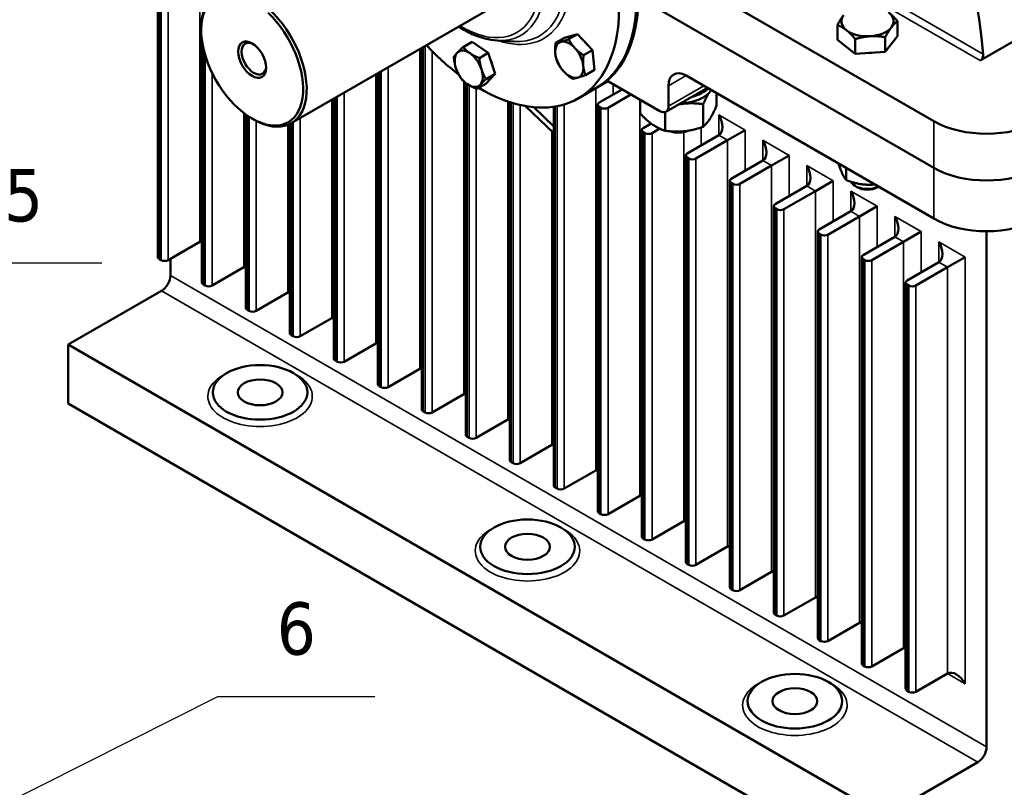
# Model space of a CAD drawing. Header units: millimetres. Extents: x 0 to 3360, y 0 to 2376.
# Tile 15 of 18: x 1532 to 2060, y 1343 to 1755. Entities that reach past the tile are written whole.
import ezdxf

# ---------------------------------------------------------------- set-up
doc = ezdxf.new("R2010")
doc.units = ezdxf.units.MM
doc.header["$LTSCALE"] = 8
for name, color, linetype, lineweight in [('Symbol (ISO)', 7, 'Continuous', 25), ('Visible (ISO)', 7, 'Continuous', 50), ('Visible Narrow (ISO)', 7, 'Continuous', 35)]:
    doc.layers.add(name, color=color, linetype=linetype, lineweight=lineweight)
doc.styles.add('Note Text (ISO)', font='tahoma.ttf')

# ---------------------------------------------------------------- blocks, each defined once
blk = doc.blocks.new('Balloon12')
at = {"layer": 'Symbol (ISO)'}
for p, q in [((155.597, 143.119), (186.517, 203.054)), ((186.517, 203.054), (197.017, 203.054)), ((155.153, 143.348), (154.451, 140.897)), ((156.041, 142.889), (155.153, 143.348)), ((155.597, 143.119), (154.451, 140.897)), ((154.451, 140.897), (156.041, 142.889))]:
    blk.add_line(p, q, dxfattribs=at)
at = {"layer": 'Symbol (ISO)', "flags": 128}
blk.add_lwpolyline([(155.153, 143.348), (154.451, 140.897), (156.041, 142.889), (155.153, 143.348)], dxfattribs=at)
at = {"layer": 'Symbol (ISO)'}
blk.add_solid([(155.153, 143.348), (154.451, 140.897), (156.041, 142.889), (155.153, 143.348)], dxfattribs=at)
at = {"layer": 'Symbol (ISO)', "insert": (191.767, 207.54), "char_height": 3.5, "attachment_point": 5, "style": 'Note Text (ISO)'}
blk.add_mtext('5', dxfattribs=at)
blk = doc.blocks.new('Balloon13')
at = {"layer": 'Symbol (ISO)'}
for p, q in [((167.299, 155.154), (204.788, 174.005)), ((204.788, 174.005), (215.288, 174.005)), ((167.074, 155.601), (165.065, 154.031)), ((167.299, 155.154), (165.065, 154.031)), ((167.523, 154.707), (167.074, 155.601)), ((165.065, 154.031), (167.523, 154.707))]:
    blk.add_line(p, q, dxfattribs=at)
at = {"layer": 'Symbol (ISO)', "flags": 128}
blk.add_lwpolyline([(167.074, 155.601), (165.065, 154.031), (167.523, 154.707), (167.074, 155.601)], dxfattribs=at)
at = {"layer": 'Symbol (ISO)'}
blk.add_solid([(167.074, 155.601), (165.065, 154.031), (167.523, 154.707), (167.074, 155.601)], dxfattribs=at)
at = {"layer": 'Symbol (ISO)', "insert": (210.038, 178.523), "char_height": 3.5, "attachment_point": 5, "style": 'Note Text (ISO)'}
blk.add_mtext('6', dxfattribs=at)

msp = doc.modelspace()

# ---------------------------------------------------------------- linework, layer by layer
at = {"layer": 'Visible (ISO)'}
for p, q in [((1606.16, 1845.22), (1606.16, 1627.48)), ((2046.77, 1732.8), (2243.82, 1846.57)), ((2021.98, 1700.3), (1890.69, 1776.1)), ((1863.59, 1766.71), (2021.98, 1675.26)), ((2021.98, 1675.26), (1863.59, 1766.71)), ((1677.58, 1699.14), (1784.59, 1760.92)), ((2002.46, 1745.92), (2002.46, 1753.82)), ((1629.3, 1749.02), (1629.3, 1750.11)), ((1824.05, 1744.95), (1831.03, 1746.94)), ((1831.03, 1746.94), (1826.23, 1744.17)), ((1831.03, 1746.94), (1839.03, 1738.36)), ((1970.31, 1743.91), (1970.31, 1751.82)), ((1629.73, 1743.23), (1629.73, 1613.88)), ((1774.51, 1742.79), (1769.72, 1740.02)), ((1774.51, 1742.79), (1783.18, 1736.88)), ((1788.02, 1743.48), (1796.87, 1742.99)), ((1824.05, 1744.95), (1819.26, 1742.18)), ((1979.85, 1736.38), (1970.31, 1743.91)), ((1979.85, 1736.38), (1979.85, 1744.28)), ((2002.46, 1745.92), (1995.93, 1737.38)), ((1995.93, 1737.38), (1995.93, 1745.29)), ((1747.58, 1739.55), (1747.58, 1545.83)), ((1783.18, 1736.88), (1778.39, 1734.11)), ((1783.18, 1736.88), (1786.84, 1725.64)), ((1839.03, 1738.36), (1834.24, 1735.59)), ((1839.03, 1738.36), (1840.06, 1727.78)), ((1995.93, 1737.38), (1979.85, 1736.38)), ((1724.01, 1725.94), (1724.01, 1559.44)), ((1786.84, 1725.64), (1781.83, 1720.31)), ((1786.84, 1725.64), (1782.05, 1722.87)), ((1840.06, 1727.78), (1835.27, 1725.01)), ((1771.15, 1720.75), (1771.15, 1532.23)), ((1781.83, 1720.31), (1777.04, 1717.54)), ((1841.77, 1718.49), (1847.26, 1721.66)), ((1875.06, 1705.66), (1847.66, 1721.48)), ((1889.2, 1724.71), (2021.98, 1648.05)), ((1840.83, 1717.95), (1831.4, 1712.51)), ((1840.83, 1717.95), (1841.77, 1718.49)), ((1854.9, 1717.3), (1842.64, 1710.22)), ((1900.58, 1718.14), (1878.39, 1705.33)), ((1879.77, 1719.27), (1879.77, 1708.38)), ((1905.5, 1715.3), (1905.5, 1708.52)), ((1700.44, 1712.33), (1700.44, 1573.05)), ((1794.72, 1710.5), (1794.72, 1518.62)), ((1859.61, 1714.58), (1847.35, 1707.5)), ((1864.56, 1711.72), (1864.56, 1704.37)), ((1803.16, 1708.38), (1818.29, 1693.82)), ((1818.29, 1697.45), (1807.54, 1707.78)), ((1818.29, 1708.02), (1818.29, 1505.01)), ((1841.86, 1709.13), (1841.86, 1491.4)), ((1843.58, 1707.5), (1842.64, 1708.04)), ((1877.91, 1705.12), (1877.91, 1695.17)), ((1898.38, 1709.41), (1898.38, 1697.25)), ((1653.3, 1703.83), (1653.3, 1600.27)), ((1656.64, 1701.66), (1657.58, 1701.12)), ((1676.87, 1698.75), (1676.87, 1586.66)), ((1865.43, 1695.53), (1865.43, 1477.79)), ((1870.42, 1699.04), (1866.21, 1696.61)), ((1867.15, 1693.89), (1866.21, 1694.44)), ((1875.05, 1696.28), (1870.92, 1693.89)), ((1911.46, 1690.08), (1920.89, 1695.53)), ((1906.75, 1692.8), (1889.78, 1683.01)), ((1911.46, 1690.08), (1894.49, 1680.28)), ((1889, 1681.92), (1889, 1464.18)), ((1890.72, 1680.28), (1889.78, 1680.83)), ((1930.32, 1679.2), (1913.35, 1669.4)), ((1935.03, 1676.47), (1944.46, 1681.92)), ((1935.03, 1676.47), (1918.06, 1666.68)), ((1974.95, 1675.2), (1974.95, 1668.79)), ((1912.57, 1668.31), (1912.57, 1450.58)), ((1958.6, 1662.87), (1968.03, 1668.31)), ((1914.29, 1666.68), (1913.35, 1667.22)), ((1953.89, 1665.59), (1936.92, 1655.79)), ((1958.6, 1662.87), (1941.63, 1653.07)), ((1980.94, 1664.91), (1979.79, 1665.58)), ((1991.83, 1664.91), (1992.3, 1665.18)), ((1936.14, 1654.7), (1936.14, 1436.97)), ((1937.86, 1653.07), (1936.92, 1653.61)), ((1977.46, 1651.98), (1960.49, 1642.18)), ((1982.17, 1649.26), (1991.6, 1654.7)), ((1982.17, 1649.26), (1965.2, 1639.46)), ((1959.71, 1641.09), (1959.71, 1423.36)), ((2005.75, 1635.65), (2015.17, 1641.09)), ((2050.26, 1365), (2050.26, 1641.28)), ((1961.43, 1639.46), (1960.49, 1640)), ((2001.03, 1638.37), (1984.06, 1628.57)), ((1628.62, 1635.65), (1611.65, 1625.85)), ((2005.75, 1635.65), (1988.77, 1625.85)), ((1606.94, 1626.4), (1607.88, 1625.85)), ((1612.8, 1617.57), (1612.8, 1626.52)), ((1983.28, 1627.48), (1983.28, 1409.75)), ((1985, 1625.85), (1984.06, 1626.4)), ((2029.32, 1622.04), (2038.74, 1627.48)), ((1652.19, 1622.04), (1635.22, 1612.24)), ((2024.6, 1624.76), (2007.63, 1614.96)), ((2029.32, 1622.04), (2012.34, 1612.24)), ((1558.12, 1580.55), (1608.09, 1609.4)), ((1630.51, 1612.79), (1631.45, 1612.24)), ((2006.85, 1613.88), (2006.85, 1396.14)), ((2008.57, 1612.24), (2007.63, 1612.79)), ((1675.76, 1608.43), (1658.79, 1598.63)), ((1654.08, 1599.18), (1655.02, 1598.63)), ((1699.33, 1594.82), (1682.36, 1585.03)), ((1677.65, 1585.57), (1678.59, 1585.03)), ((1558.12, 1580.55), (1558.12, 1548.98)), ((1995.58, 1327.98), (1558.12, 1580.55)), ((1722.9, 1581.22), (1705.93, 1571.42)), ((1701.22, 1571.96), (1702.16, 1571.42)), ((1746.47, 1567.61), (1729.5, 1557.81)), ((1724.79, 1558.35), (1725.73, 1557.81)), ((1770.04, 1554), (1753.07, 1544.2)), ((1558.12, 1548.98), (1995.58, 1296.41)), ((1748.36, 1544.75), (1749.3, 1544.2)), ((1793.61, 1540.39), (1776.64, 1530.59)), ((1771.93, 1531.14), (1772.87, 1530.59)), ((1817.18, 1526.78), (1800.21, 1516.98)), ((1795.5, 1517.53), (1796.44, 1516.98)), ((1840.75, 1513.17), (1823.78, 1503.38)), ((1819.07, 1503.92), (1820.01, 1503.38)), ((1864.32, 1499.57), (1847.35, 1489.77)), ((1842.64, 1490.31), (1843.58, 1489.77)), ((1887.89, 1485.96), (1870.92, 1476.16)), ((1866.21, 1476.7), (1867.15, 1476.16)), ((1911.46, 1472.35), (1894.49, 1462.55)), ((1889.78, 1463.1), (1890.72, 1462.55)), ((1935.03, 1458.74), (1918.06, 1448.94)), ((1913.35, 1449.49), (1914.29, 1448.94)), ((1958.6, 1445.13), (1941.63, 1435.33)), ((1936.92, 1435.88), (1937.86, 1435.33)), ((1982.17, 1431.52), (1965.2, 1421.73)), ((1960.49, 1422.27), (1961.43, 1421.73)), ((2005.75, 1417.92), (1988.77, 1408.12)), ((1984.06, 1408.66), (1985, 1408.12)), ((2029.32, 1404.31), (2012.34, 1394.51)), ((2007.63, 1395.05), (2008.57, 1394.51)), ((2045.55, 1356.83), (1995.58, 1327.98))]:
    msp.add_line(p, q, dxfattribs=at)
for centre, major_axis, start_param, end_param in [((1773.06, 1856.85), (-196.13, 339.71), 4.046964, 4.864859), ((1788.16, 1809.17), (-52.67, 91.22), 3.141593, 6.283185), ((1788.16, 1809.17), (52.67, -91.22), 0, 3.141593), ((1789.11, 1809.71), (52.67, -91.22), 0, 3.141593), ((1778.74, 1803.73), (-52.67, 91.22), 2.346923, 7.464459), ((1656.64, 1733.24), (19.33, -33.49), 2.67175, 8.323824), ((1657.58, 1733.78), (-20, 34.64), 5.80248, 7.068583), ((1657.58, 1733.78), (20, -34.64), 5.497787, 8.334687), ((1986.39, 1753.84), (14, 0), 5.867338, 6.914535), ((1986.39, 1753.84), (-14, 0), 5.867338, 6.914535), ((1986.39, 1753.84), (14, 0), 3.772943, 4.82014), ((1986.39, 1753.84), (14, 0), 4.82014, 5.867338), ((1657.58, 1733.78), (4.67, -8.08), 2.425292, 6.999486), ((1826.59, 1733.2), (-5.33, 9.24), 6.139959, 7.187156), ((1826.59, 1733.2), (-5.33, 9.24), 5.092761, 6.139959), ((1832.62, 1736.69), (4.88, -8.45), 1.783148, 2.119189), ((1778.74, 1803.73), (-52.67, 91.22), 1.960319, 2.201332), ((1772.7, 1728.39), (-5.33, 9.24), 0.171879, 1.219077), ((1772.7, 1728.39), (-5.33, 9.24), 5.407867, 6.455064), ((1772.7, 1728.39), (-5.33, 9.24), 4.360669, 5.407867), ((1826.59, 1733.2), (5.33, -9.24), 4.045564, 5.092761), ((1826.59, 1733.2), (-5.33, 9.24), 4.045564, 5.092761), ((1986.39, 1744.26), (-12.91, 0), 1.60148, 1.755616), ((1778.74, 1731.88), (4.88, -8.45), 1.044084, 1.394069), ((1772.7, 1728.39), (5.33, -9.24), 4.360669, 5.407867), ((1772.7, 1728.39), (5.33, -9.24), 0.171879, 1.219077), ((1826.59, 1733.2), (5.33, -9.24), 5.092761, 6.139959), ((1826.59, 1733.2), (5.33, -9.24), 6.139959, 7.187156), ((1889.2, 1713.82), (-6.67, 11.55), 5.497787, 7.068583), ((1789.11, 1809.71), (52.67, -91.22), 0, 0.088326), ((1847.66, 1719.3), (-1.33, 2.31), 5.497787, 6.371512), ((1772.7, 1728.39), (5.33, -9.24), 5.407867, 6.455064), ((1885.03, 1720.58), (18.67, 0), 4.773894, 5.940698), ((1885.03, 1723.3), (-18.67, 0), 1.973883, 2.608875), ((1844.52, 1709.13), (-2.67, 0), 5.497787, 7.068583), ((1845.47, 1708.59), (-2.67, 0), 0.785398, 2.356194), ((1875.06, 1711.1), (3.33, -5.77), 5.497787, 7.068583), ((1902.04, 1700.97), (4.71, -8.16), 0, 1.570796), ((2050.26, 1716.63), (-40, 0), 0.785398, 2.356194), ((1868.1, 1695.53), (-2.67, 0), 5.497787, 7.068583), ((1869.04, 1694.98), (-2.67, 0), 0.785398, 2.356194), ((1885.03, 1699.35), (9.03, 0), 4.170814, 5.364694), ((1885.03, 1700.69), (-10.67, 0), 1.298336, 1.968639), ((1925.61, 1687.36), (4.71, -8.16), 0, 1.570796), ((1891.67, 1681.92), (-2.67, 0), 5.497787, 7.068583), ((1892.61, 1681.37), (-2.67, 0), 0.785398, 2.356194), ((1949.18, 1673.75), (4.71, -8.16), 0, 1.570796), ((2050.26, 1691.59), (-40, 0), 0.785398, 2.356194), ((2050.26, 1691.59), (40, 0), 3.926991, 5.497787), ((1915.24, 1668.31), (-2.67, 0), 5.497787, 7.068583), ((1986.39, 1669.39), (-9.33, 0), 0.282597, 2.25215), ((1916.18, 1667.76), (-2.67, 0), 0.785398, 2.356194), ((1972.75, 1660.14), (4.71, -8.16), 0, 1.570796), ((1986.39, 1668.05), (7.7, 0), 3.926909, 5.497869), ((1938.81, 1654.7), (-2.67, 0), 5.497787, 7.068583), ((1939.75, 1654.16), (-2.67, 0), 0.785398, 2.356194), ((1996.32, 1646.54), (4.71, -8.16), 0, 1.570796), ((2050.26, 1664.38), (40, 0), 3.926991, 5.497787), ((1962.38, 1641.09), (-2.67, 0), 5.497787, 7.068583), ((1633.34, 1627.48), (-4.71, 8.16), 6.069914, 6.283185), ((1963.32, 1640.55), (-2.67, 0), 0.785398, 2.356194), ((2019.89, 1632.93), (4.71, -8.16), 0, 1.570796), ((1608.82, 1627.48), (-2.67, 0), 0, 0.785398), ((1609.77, 1626.94), (2.67, 0), 3.926991, 5.497787), ((1985.95, 1627.48), (-2.67, 0), 5.497787, 7.068583), ((1986.89, 1626.94), (-2.67, 0), 0.785398, 2.356194), ((1656.91, 1613.88), (-4.71, 8.16), 6.069914, 6.283185), ((1608.09, 1614.84), (-3.33, -5.77), 0.785398, 2.356194), ((2009.52, 1613.88), (-2.67, 0), 5.497787, 7.068583), ((1632.39, 1613.88), (-2.67, 0), 0, 0.785398), ((1633.34, 1613.33), (2.67, 0), 3.926991, 5.497787), ((2010.46, 1613.33), (-2.67, 0), 0.785398, 2.356194), ((1680.48, 1600.27), (-4.71, 8.16), 6.069914, 6.283185), ((1655.96, 1600.27), (-2.67, 0), 0, 0.785398), ((1656.91, 1599.72), (2.67, 0), 3.926991, 5.497787), ((1704.05, 1586.66), (-4.71, 8.16), 6.069914, 6.283185), ((1679.53, 1586.66), (-2.67, 0), 0, 0.785398), ((1680.48, 1586.11), (2.67, 0), 3.926991, 5.497787), ((1727.62, 1573.05), (-4.71, 8.16), 6.069914, 6.283185), ((1703.1, 1573.05), (-2.67, 0), 0, 0.785398), ((1704.05, 1572.51), (2.67, 0), 3.926991, 5.497787), ((1751.19, 1559.44), (-4.71, 8.16), 6.069914, 6.283185), ((1726.67, 1559.44), (-2.67, 0), 0, 0.785398), ((1727.62, 1558.9), (2.67, 0), 3.926991, 5.497787), ((1774.76, 1545.83), (-4.71, 8.16), 6.069914, 6.283185), ((1750.24, 1545.83), (-2.67, 0), 0, 0.785398), ((1751.19, 1545.29), (2.67, 0), 3.926991, 5.497787), ((1798.33, 1532.23), (-4.71, 8.16), 6.069914, 6.283185), ((1773.81, 1532.23), (-2.67, 0), 0, 0.785398), ((1774.76, 1531.68), (2.67, 0), 3.926991, 5.497787), ((1821.9, 1518.62), (-4.71, 8.16), 6.069914, 6.283185), ((1797.38, 1518.62), (-2.67, 0), 0, 0.785398), ((1798.33, 1518.07), (2.67, 0), 3.926991, 5.497787), ((1845.47, 1505.01), (-4.71, 8.16), 6.069914, 6.283185), ((1820.95, 1505.01), (-2.67, 0), 0, 0.785398), ((1821.9, 1504.46), (2.67, 0), 3.926991, 5.497787), ((1869.04, 1491.4), (-4.71, 8.16), 6.069914, 6.283185), ((1844.52, 1491.4), (-2.67, 0), 0, 0.785398), ((1845.47, 1490.86), (2.67, 0), 3.926991, 5.497787), ((1892.61, 1477.79), (-4.71, 8.16), 6.069914, 6.283185), ((1868.1, 1477.79), (-2.67, 0), 0, 0.785398), ((1869.04, 1477.25), (2.67, 0), 3.926991, 5.497787), ((1916.18, 1464.18), (-4.71, 8.16), 6.069914, 6.283185), ((1891.67, 1464.18), (-2.67, 0), 0, 0.785398), ((1892.61, 1463.64), (2.67, 0), 3.926991, 5.497787), ((1939.75, 1450.58), (-4.71, 8.16), 6.069914, 6.283185), ((1915.24, 1450.58), (-2.67, 0), 0, 0.785398), ((1916.18, 1450.03), (2.67, 0), 3.926991, 5.497787), ((1963.32, 1436.97), (-4.71, 8.16), 6.069914, 6.283185), ((1938.81, 1436.97), (-2.67, 0), 0, 0.785398), ((1939.75, 1436.42), (2.67, 0), 3.926991, 5.497787), ((1986.89, 1423.36), (-4.71, 8.16), 6.069914, 6.283185), ((1962.38, 1423.36), (-2.67, 0), 0, 0.785398), ((1963.32, 1422.82), (2.67, 0), 3.926991, 5.497787), ((2010.46, 1409.75), (-4.71, 8.16), 6.069914, 6.283185), ((1985.95, 1409.75), (-2.67, 0), 0, 0.785398), ((1986.89, 1409.21), (2.67, 0), 3.926991, 5.497787), ((2034.03, 1396.14), (-4.71, 8.16), 4.712389, 6.283185), ((2009.52, 1396.14), (-2.67, 0), 0, 0.785398), ((2010.46, 1395.6), (2.67, 0), 3.926991, 5.497787), ((2045.55, 1362.27), (3.33, 5.77), 3.926991, 5.497787)]:
    msp.add_ellipse(centre, major_axis=major_axis, ratio=0.57735, start_param=start_param, end_param=end_param, dxfattribs=at)
for centre, major_axis in [((1656.64, 1733.24), (5.33, -9.24)), ((1660.88, 1554.97), (25.33, 0)), ((1660.88, 1554.97), (12, 0)), ((1804.19, 1472.23), (25.33, 0)), ((1804.19, 1472.23), (12, 0)), ((1947.5, 1389.49), (25.33, 0)), ((1947.5, 1389.49), (12, 0))]:
    msp.add_ellipse(centre, major_axis=major_axis, ratio=0.57735, dxfattribs=at)
for points, weights in [([(1997.69, 1758.61), (1999.9, 1756.86), (2002.46, 1753.82)], [1, 1.0379548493, 1]), ([(1970.31, 1751.82), (1972.06, 1755.13), (1973.58, 1757.11)], [1, 1.0379548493, 1]), ([(2002.46, 1753.82), (2000.71, 1752.56), (1999.19, 1750.58)], [1, 1.0379548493, 1]), ([(1975.08, 1749.07), (1972.87, 1750.82), (1970.31, 1751.82)], [1, 1.0379548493, 1]), ([(1979.85, 1744.28), (1977.3, 1747.32), (1975.08, 1749.07)], [1, 1.0379548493, 1]), ([(1999.19, 1750.58), (1997.68, 1748.6), (1995.93, 1745.29)], [1, 1.0379548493, 1]), ([(1819.1, 1736.5), (1818.86, 1738.95), (1819.26, 1742.18)], [1, 1.0379548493, 1]), ([(1819.26, 1742.18), (1820.45, 1742.32), (1822.07, 1742.79)], [1, 1.0379548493, 1]), ([(1822.07, 1742.79), (1823.69, 1743.25), (1826.23, 1744.17)], [1, 1.0379548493, 1]), ([(1826.23, 1744.17), (1827.71, 1741.49), (1829.56, 1739.49)], [1, 1.0379548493, 1]), ([(1987.89, 1745.81), (1984.16, 1745.57), (1979.85, 1744.28)], [1, 1.0379548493, 1]), ([(1995.93, 1745.29), (1991.62, 1746.04), (1987.89, 1745.81)], [1, 1.0379548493, 1]), ([(1764.7, 1734.69), (1765.37, 1735.73), (1766.53, 1736.97)], [1, 1.0379548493, 1]), ([(1766.53, 1736.97), (1767.7, 1738.2), (1769.72, 1740.02)], [1, 1.0379548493, 1]), ([(1769.72, 1740.02), (1771.37, 1738.05), (1773.38, 1736.67)], [1, 1.0379548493, 1]), ([(1773.38, 1736.67), (1775.39, 1735.3), (1778.39, 1734.11)], [1, 1.0379548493, 1]), ([(1820.29, 1731.6), (1819.34, 1734.04), (1819.1, 1736.5)], [1, 1.0379548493, 1]), ([(1829.56, 1739.49), (1831.42, 1737.5), (1834.24, 1735.59)], [1, 1.0379548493, 1]), ([(1765.86, 1728.68), (1765.01, 1731.29), (1764.7, 1734.69)], [1, 1.0379548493, 1]), ([(1778.39, 1734.11), (1778.7, 1730.71), (1779.55, 1728.1)], [1, 1.0379548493, 1]), ([(1823.62, 1726.92), (1821.76, 1728.91), (1820.29, 1731.6)], [1, 1.0379548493, 1]), ([(1834.24, 1735.59), (1833.84, 1732.37), (1834.08, 1729.91)], [1, 1.0379548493, 1]), ([(1768.36, 1723.45), (1766.71, 1726.08), (1765.86, 1728.68)], [1, 1.0379548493, 1]), ([(1779.55, 1728.1), (1780.4, 1725.49), (1782.05, 1722.87)], [1, 1.0379548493, 1]), ([(1828.29, 1723.01), (1825.48, 1724.92), (1823.62, 1726.92)], [1, 1.0379548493, 1]), ([(1834.08, 1729.91), (1834.32, 1727.46), (1835.27, 1725.01)], [1, 1.0379548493, 1]), ([(1772.02, 1720.11), (1770.01, 1721.48), (1768.36, 1723.45)], [1, 1.0379548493, 1]), ([(1782.05, 1722.87), (1780.03, 1721.05), (1778.87, 1719.82)], [1, 1.0379548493, 1]), ([(1831.11, 1723.62), (1829.49, 1723.16), (1828.29, 1723.01)], [1, 1.0379548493, 1]), ([(1835.27, 1725.01), (1832.73, 1724.09), (1831.11, 1723.62)], [1, 1.0379548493, 1]), ([(1777.04, 1717.54), (1774.04, 1718.74), (1772.02, 1720.11)], [1, 1.0379548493, 1]), ([(1778.87, 1719.82), (1777.71, 1718.58), (1777.04, 1717.54)], [1, 1.0379548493, 1]), ([(1901.3, 1715.3), (1899.94, 1712.95), (1898.38, 1709.41)], [1.07442449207, 1.0623066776, 1]), ([(1898.38, 1709.41), (1891.38, 1710.38), (1885.23, 1709.28)], [1, 1.10094503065, 1.07015297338]), ([(1864.56, 1704.37), (1871.24, 1697.32), (1877.91, 1695.17)], [1, 1.15470053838, 1]), ([(1898.38, 1697.25), (1901.94, 1700.43), (1905.5, 1708.52)], [1, 1.15470053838, 1]), ([(1877.91, 1695.17), (1888.15, 1693.76), (1898.38, 1697.25)], [1, 1.15470053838, 1]), ([(1970.85, 1677.57), (1972.89, 1671.36), (1974.95, 1668.79)], [1.00501712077, 1.15214992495, 1]), ([(1974.95, 1668.79), (1982.65, 1665.73), (1990.27, 1666.35)], [1, 1.15214992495, 1.00501712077])]:
    msp.add_rational_spline(points, weights, degree=2, dxfattribs=at)
for points, knots in [([(1788.02, 1743.48), (1783.69, 1743.73), (1779.15, 1744.93), (1772.18, 1748.07), (1769.75, 1749.41), (1767.34, 1750.96)], [5.8591543, 5.8591543, 5.8591543, 5.8591543, 6.1738383, 6.1738383, 6.3415999, 6.3415999, 6.3415999, 6.3415999]), ([(2046.77, 1732.8), (2047.01, 1732.94), (2047.26, 1733.14), (2047.7, 1733.64), (2047.89, 1733.94), (2048.19, 1734.55), (2048.31, 1734.89), (2048.45, 1735.57), (2048.47, 1735.91), (2048.44, 1736.2)], [0, 0, 0, 0, 0.0753068, 0.0753068, 0.1506136, 0.1506136, 0.2265012, 0.2265012, 0.3023888, 0.3023888, 0.3023888, 0.3023888])]:
    msp.add_open_spline(points, degree=3, knots=knots, dxfattribs=at)
at = {"layer": 'Visible Narrow (ISO)'}
for p, q in [((1628.62, 1853.38), (1628.62, 1635.65)), ((1606.94, 1626.4), (1606.94, 1844.13)), ((1607.88, 1843.58), (1607.88, 1625.85)), ((1611.65, 1625.85), (1611.65, 1843.58)), ((1931.23, 1799.51), (2046.77, 1732.8)), ((2048.44, 1736.2), (1933.12, 1802.78)), ((1630.51, 1612.79), (1630.51, 1739.05)), ((1746.47, 1738.91), (1746.47, 1567.61)), ((1748.36, 1544.75), (1748.36, 1740)), ((1749.3, 1740.54), (1749.3, 1544.2)), ((1753.07, 1544.2), (1753.07, 1737.81)), ((1631.45, 1735.51), (1631.45, 1612.24)), ((1635.22, 1612.24), (1635.22, 1725.98)), ((1724.79, 1558.35), (1724.79, 1726.39)), ((1725.73, 1726.94), (1725.73, 1557.81)), ((1729.5, 1557.81), (1729.5, 1729.11)), ((1722.9, 1725.3), (1722.9, 1581.22)), ((1770.04, 1721.68), (1770.04, 1554)), ((1771.93, 1531.14), (1771.93, 1720.17)), ((1846.21, 1721.53), (1846.45, 1721.67)), ((1879.77, 1719.27), (1889.2, 1724.71)), ((1705.93, 1571.42), (1705.93, 1715.51)), ((1772.87, 1719.56), (1772.87, 1530.59)), ((1776.64, 1530.59), (1776.64, 1717.7)), ((1840.75, 1717.9), (1840.75, 1513.17)), ((1850.18, 1714.58), (1850.18, 1720.02)), ((1898.63, 1719.27), (1879.77, 1708.38)), ((1699.33, 1711.7), (1699.33, 1594.82)), ((1701.22, 1571.96), (1701.22, 1712.78)), ((1702.16, 1713.33), (1702.16, 1571.42)), ((1793.61, 1710.87), (1793.61, 1540.39)), ((1795.5, 1517.53), (1795.5, 1710.25)), ((1796.44, 1709.97), (1796.44, 1516.98)), ((1864.32, 1711.86), (1864.32, 1499.57)), ((1652.19, 1704.66), (1652.19, 1622.04)), ((1800.21, 1516.98), (1800.21, 1708.98)), ((1819.07, 1503.92), (1819.07, 1708.14)), ((1820.01, 1708.31), (1820.01, 1503.38)), ((1823.78, 1503.38), (1823.78, 1709.23)), ((1842.64, 1490.31), (1842.64, 1708.04)), ((1843.58, 1707.5), (1843.58, 1489.77)), ((1847.35, 1489.77), (1847.35, 1707.5)), ((1654.08, 1599.18), (1654.08, 1703.28)), ((1655.02, 1702.66), (1655.02, 1598.63)), ((1658.79, 1598.63), (1658.79, 1700.45)), ((1677.65, 1585.57), (1677.65, 1699.18)), ((1678.59, 1699.72), (1678.59, 1585.03)), ((1682.36, 1585.03), (1682.36, 1701.9)), ((1920.89, 1695.53), (1906.75, 1703.69)), ((1906.75, 1703.69), (1906.75, 1692.8)), ((2021.98, 1700.3), (2021.98, 1675.26)), ((1675.76, 1698.26), (1675.76, 1608.43)), ((1817.18, 1694.88), (1817.18, 1526.78)), ((1866.21, 1476.7), (1866.21, 1694.44)), ((1867.15, 1693.89), (1867.15, 1476.16)), ((1870.92, 1476.16), (1870.92, 1693.89)), ((1887.89, 1694.41), (1887.89, 1485.96)), ((1897.32, 1687.36), (1897.32, 1696.89)), ((1920.89, 1673.75), (1920.89, 1695.53)), ((1906.75, 1692.8), (1911.46, 1690.08)), ((1911.46, 1690.08), (1911.46, 1472.35)), ((1944.46, 1681.92), (1930.32, 1690.08)), ((1930.32, 1690.08), (1930.32, 1679.2)), ((1889.78, 1463.1), (1889.78, 1680.83)), ((1890.72, 1680.28), (1890.72, 1462.55)), ((1894.49, 1462.55), (1894.49, 1680.28)), ((1930.32, 1679.2), (1935.03, 1676.47)), ((1944.46, 1660.14), (1944.46, 1681.92)), ((1935.03, 1676.47), (1935.03, 1458.74)), ((1968.03, 1668.31), (1953.89, 1676.47)), ((1953.89, 1676.47), (1953.89, 1665.59)), ((2021.98, 1675.26), (2021.98, 1648.05)), ((1968.03, 1646.54), (1968.03, 1668.31)), ((1913.35, 1449.49), (1913.35, 1667.22)), ((1914.29, 1666.68), (1914.29, 1448.94)), ((1918.06, 1448.94), (1918.06, 1666.68)), ((1953.89, 1665.59), (1958.6, 1662.87)), ((1958.6, 1662.87), (1958.6, 1445.13)), ((1991.6, 1654.7), (1977.46, 1662.87)), ((1977.46, 1662.87), (1977.46, 1651.98)), ((1936.92, 1435.88), (1936.92, 1653.61)), ((1937.86, 1653.07), (1937.86, 1435.33)), ((1941.63, 1435.33), (1941.63, 1653.07)), ((1977.46, 1651.98), (1982.17, 1649.26)), ((1991.6, 1632.93), (1991.6, 1654.7)), ((1982.17, 1649.26), (1982.17, 1431.52)), ((2015.17, 1641.09), (2001.03, 1649.26)), ((2001.03, 1649.26), (2001.03, 1638.37)), ((2015.17, 1619.32), (2015.17, 1641.09)), ((1960.49, 1422.27), (1960.49, 1640)), ((1961.43, 1639.46), (1961.43, 1421.73)), ((1965.2, 1421.73), (1965.2, 1639.46)), ((2001.03, 1638.37), (2005.75, 1635.65)), ((1628.62, 1635.65), (1629.73, 1635.01)), ((2005.75, 1635.65), (2005.75, 1417.92)), ((2038.74, 1627.48), (2024.6, 1635.65)), ((2024.6, 1635.65), (2024.6, 1624.76)), ((1984.06, 1408.66), (1984.06, 1626.4)), ((1985, 1625.85), (1985, 1408.12)), ((1988.77, 1408.12), (1988.77, 1625.85)), ((2038.74, 1398.86), (2038.74, 1627.48)), ((1652.19, 1622.04), (1653.3, 1621.4)), ((2024.6, 1624.76), (2029.32, 1622.04)), ((2029.32, 1622.04), (2029.32, 1404.31)), ((2050.26, 1365), (1612.8, 1617.57)), ((1608.09, 1609.4), (2045.55, 1356.83)), ((2007.63, 1395.05), (2007.63, 1612.79)), ((2008.57, 1612.24), (2008.57, 1394.51)), ((2012.34, 1394.51), (2012.34, 1612.24)), ((1675.76, 1608.43), (1676.87, 1607.79)), ((1699.33, 1594.82), (1700.44, 1594.19)), ((1722.9, 1581.22), (1724.01, 1580.58)), ((1746.47, 1567.61), (1747.58, 1566.97)), ((1770.04, 1554), (1771.15, 1553.36)), ((1793.61, 1540.39), (1794.72, 1539.75)), ((1817.18, 1526.78), (1818.29, 1526.14)), ((1840.75, 1513.17), (1841.86, 1512.54)), ((1864.32, 1499.57), (1865.43, 1498.93)), ((1887.89, 1485.96), (1889, 1485.32)), ((1911.46, 1472.35), (1912.57, 1471.71)), ((1935.03, 1458.74), (1936.14, 1458.1)), ((1958.6, 1445.13), (1959.71, 1444.5)), ((1982.17, 1431.52), (1983.28, 1430.89)), ((2005.75, 1417.92), (2006.85, 1417.28)), ((2029.32, 1404.31), (2038.74, 1398.86))]:
    msp.add_line(p, q, dxfattribs=at)
for centre, major_axis, start_param, end_param in [((1777.69, 1803.13), (-32.96, 57.1), 2.780226, 6.644552), ((1770.35, 1798.89), (30.37, -52.6), 5.921818, 9.786145), ((1769.31, 1798.28), (-29.18, 50.53), 2.326081, 7.098697), ((1778.74, 1803.73), (34.16, -59.16), 5.701716, 7.453889), ((1660.88, 1552.79), (-28, 0), 5.448957, 10.259007), ((1804.19, 1470.05), (-28, 0), 5.448957, 10.259007), ((1947.5, 1387.31), (-28, 0), 5.448957, 10.259007)]:
    msp.add_ellipse(centre, major_axis=major_axis, ratio=0.57735, start_param=start_param, end_param=end_param, dxfattribs=at)

# ---------------------------------------------------------------- block references
at = {"layer": 'Symbol (ISO)', "xscale": 8, "yscale": 8, "zscale": 8}
for name in ['Balloon12', 'Balloon13']:
    msp.add_blockref(name, (0, 0), dxfattribs=at)

doc.saveas('drawing.dxf')
